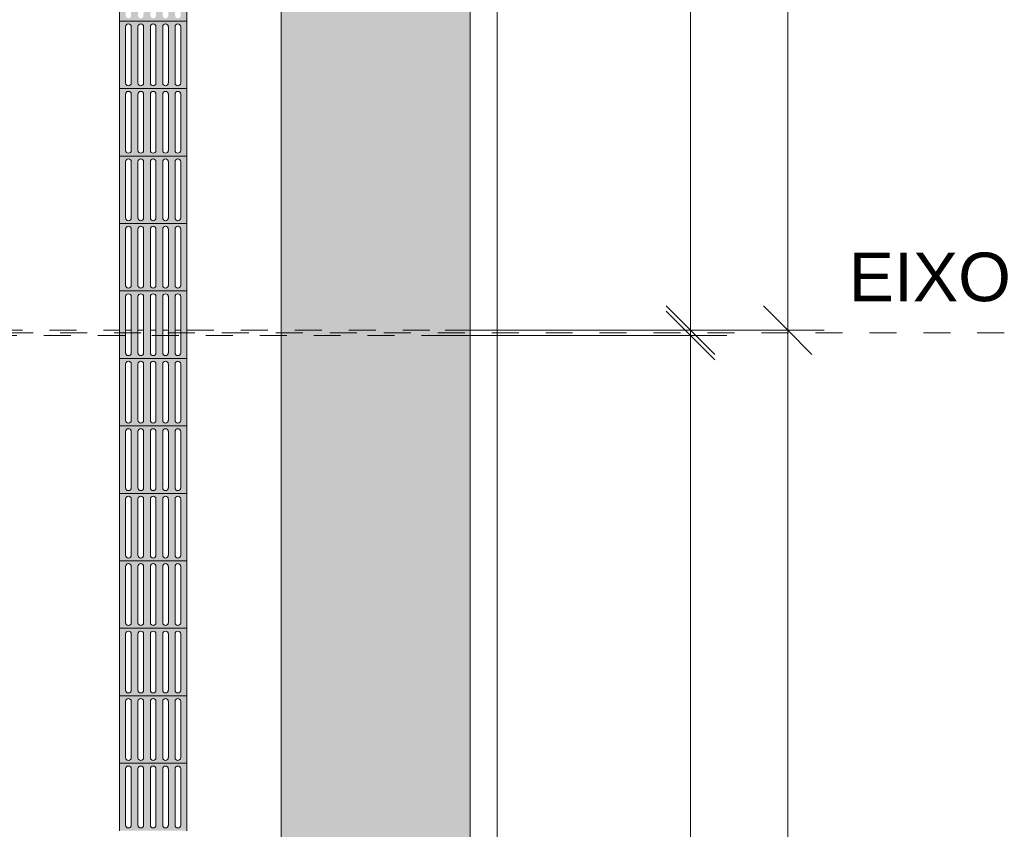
# Model space of a CAD drawing. Header units: metres. Extents: x -15 to 9.9, y -29.4 to -7.5.
# Tile 34 of 59: x 6.2 to 9.9, y -20.1 to -17.1. Entities that reach past the tile are written whole.
import ezdxf

# ---------------------------------------------------------------- set-up
doc = ezdxf.new("R2010")
doc.units = ezdxf.units.M
doc.linetypes.add('_Traço - ponto', pattern=[0.016, 0.012, -0.002, 0, -0.002])
doc.linetypes.add('Traço ponto', pattern=[0.015875, 0.00635, -0.004763, 0, -0.004763])
for name, color, linetype, lineweight in [('A-ANNO-DIMS', 7, 'Continuous', 9), ('A-ANNO-DIMS-90', 7, 'Continuous', 9), ('A-DETL-GENF', 7, 'Continuous', 5), ('G-ANNO-TEXT', 7, 'Continuous', 9)]:
    doc.layers.add(name, color=color, linetype=linetype, lineweight=lineweight)
doc.layers.add('A-DETL', color=7, linetype='Continuous', lineweight=5, true_color=0x00a600)
doc.styles.add('Arial', font='arial.ttf', dxfattribs={"height": 0.135})
doc.styles.add('Arial_3', font='arial.ttf', dxfattribs={"height": 0.18})
doc.dimstyles.new('Com_linha__ref__contínua__-_Cor_Vermelha_Arial_1_5mm', dxfattribs={"dimscale": 0.3048, "dimtxt": 0.137735, "dimasz": 0.590551, "dimexe": 0.442913, "dimexo": 0.442913, "dimgap": 0.044291, "dimtad": 1, "dimrnd": 0.01, "dimzin": 0, "dimdsep": 46, "dimtxsty": 'Arial', "dimblk1": 'OBLIQUE', "dimblk2": 'OBLIQUE', "dimsah": 1, "dimcen": 0.09, "dimdle": 0.442913, "dimazin": 0, "dimtfac": 1, "dimtdec": 4, "dimtix": 1, "dimtmove": 0, "dimatfit": 3, "dimfxl": 1, "dimtvp": 1, "dimtolj": 1, "dimtzin": 0, "dimarcsym": 2})

# ---------------------------------------------------------------- blocks, each defined once
blk = doc.blocks.new('DIMBLOCK36-PLANTA DE COBERTURA')
at = {"layer": 'A-ANNO-DIMS-90', "color": 242, "true_color": 0xbd2b2e, "transparency": 16777216}
for p, q in [((8.7234, -11.535), (8.6334, -11.445)), ((8.7234, -11.535), (8.1414, -11.535)), ((8.7234, -11.535), (8.7234, -18.37)), ((8.7234, -11.535), (8.8134, -11.625)), ((8.7234, -11.535), (8.8584, -11.535)), ((8.7234, -18.235), (8.6334, -18.145)), ((8.7234, -18.235), (7.8136, -18.235)), ((8.7234, -18.235), (8.8134, -18.325)), ((8.7234, -18.235), (8.8584, -18.235))]:
    blk.add_line(p, q, dxfattribs=at)
at = {"layer": 'A-ANNO-DIMS-90', "color": 0, "transparency": 16777216, "insert": (8.5347, -15.0673), "char_height": 0.135, "width": 0.437362, "attachment_point": 1, "rotation": 90, "line_spacing_factor": 0.941778, "style": 'Arial'}
blk.add_mtext('6,70', dxfattribs=at)
blk = doc.blocks.new('_Oblique')
at = {"color": 0, "linetype": 'ByBlock', "lineweight": -2}
blk.add_line((-0.5, -0.5), (0.5, 0.5), dxfattribs=at)
blk = doc.blocks.new('DIMBLOCK37-PLANTA DE COBERTURA')
at = {"layer": 'A-ANNO-DIMS-90', "color": 242, "true_color": 0xbd2b2e, "transparency": 16777216}
for p, q in [((9.0834, -8.1), (9.0834, -18.37)), ((9.0834, -8.235), (8.9934, -8.145)), ((9.0834, -8.235), (8.1414, -8.235)), ((9.0834, -8.235), (9.1734, -8.325)), ((9.0834, -8.235), (9.2184, -8.235)), ((9.0834, -18.235), (8.9934, -18.145)), ((9.0834, -18.235), (8.1414, -18.235)), ((9.0834, -18.235), (9.1734, -18.325)), ((9.0834, -18.235), (9.2184, -18.235))]:
    blk.add_line(p, q, dxfattribs=at)
at = {"layer": 'A-ANNO-DIMS-90', "color": 0, "transparency": 16777216, "insert": (8.8947, -13.4692), "char_height": 0.135, "width": 0.561959, "attachment_point": 1, "rotation": 90, "line_spacing_factor": 0.941778, "style": 'Arial'}
blk.add_mtext('10,00', dxfattribs=at)
blk = doc.blocks.new('DIMBLOCK67-PLANTA DE COBERTURA')
at = {"layer": 'A-ANNO-DIMS-90', "color": 242, "true_color": 0xbd2b2e, "transparency": 16777216}
for p, q in [((8.7234, -24.955), (8.7234, -18.12)), ((8.7234, -18.255), (8.6334, -18.165)), ((8.7234, -18.255), (7.7968, -18.255)), ((8.7234, -18.255), (8.8134, -18.345)), ((8.7234, -18.255), (8.8584, -18.255)), ((8.7234, -24.955), (8.6334, -24.865)), ((8.7234, -24.955), (8.1414, -24.955)), ((8.7234, -24.955), (8.8134, -25.045)), ((8.7234, -24.955), (8.8584, -24.955))]:
    blk.add_line(p, q, dxfattribs=at)
at = {"layer": 'A-ANNO-DIMS-90', "color": 0, "transparency": 16777216, "insert": (8.5347, -21.7873), "char_height": 0.135, "width": 0.437362, "attachment_point": 1, "rotation": 90, "line_spacing_factor": 0.941778, "style": 'Arial'}
blk.add_mtext('6,70', dxfattribs=at)
blk = doc.blocks.new('DIMBLOCK68-PLANTA DE COBERTURA')
at = {"layer": 'A-ANNO-DIMS-90', "color": 242, "true_color": 0xbd2b2e, "transparency": 16777216}
for p, q in [((9.0834, -28.39), (9.0834, -18.1)), ((9.0834, -18.235), (8.9934, -18.145)), ((9.0834, -18.235), (8.1414, -18.235)), ((9.0834, -18.235), (9.1734, -18.325)), ((9.0834, -18.235), (9.2184, -18.235)), ((9.0834, -28.255), (8.9934, -28.165)), ((9.0834, -28.255), (8.1414, -28.255)), ((9.0834, -28.255), (9.1734, -28.345)), ((9.0834, -28.255), (9.2184, -28.255))]:
    blk.add_line(p, q, dxfattribs=at)
at = {"layer": 'A-ANNO-DIMS-90', "color": 0, "transparency": 16777216, "insert": (8.8947, -23.4792), "char_height": 0.135, "width": 0.561959, "attachment_point": 1, "rotation": 90, "line_spacing_factor": 0.941778, "style": 'Arial'}
blk.add_mtext('10,02', dxfattribs=at)

msp = doc.modelspace()

# ---------------------------------------------------------------- hatches: boundary and pattern name
at = {"layer": 'A-DETL-GENF', "true_color": 0xd2e2c2}
h = msp.add_hatch(color=254, dxfattribs=at)
h.paths.add_polyline_path([(7.9064, -18.245), (7.9064, -11.635), (7.2064, -11.635), (7.2064, -18.245)])
h.paths.add_polyline_path([(7.9064, -8.435), (7.9064, -8.235), (7.2064, -8.235), (7.2064, -8.435)])
at = {"layer": 'A-DETL-GENF', "true_color": 0xffffff}
h = msp.add_hatch(color=7, dxfattribs=at)
h.paths.add_polyline_path([(6.8564, -17.09), (6.8564, -16.84), (6.6064, -16.84), (6.6064, -17.09), (6.8335, -17.09)])
h.paths.add_polyline_path([(6.7772, -17.0796), (6.772, -17.0782), (6.7682, -17.0744), (6.7668, -17.0692), (6.7672, -16.8582), (6.7699, -16.8535), (6.7745, -16.8508), (6.7799, -16.8508), (6.7846, -16.8535), (6.7873, -16.8582), (6.7877, -16.8609), (6.7871, -17.0723), (6.7846, -17.0766), (6.7799, -17.0793)])
h.paths.add_polyline_path([(6.6397, -17.0796), (6.6345, -17.0782), (6.6307, -17.0744), (6.6293, -17.0692), (6.6297, -16.8582), (6.6324, -16.8535), (6.637, -16.8508), (6.6424, -16.8508), (6.6471, -16.8535), (6.6498, -16.8582), (6.6502, -16.8609), (6.6498, -17.0719), (6.6471, -17.0766), (6.6424, -17.0793)])
h.paths.add_polyline_path([(6.8231, -17.0796), (6.8179, -17.0782), (6.8141, -17.0744), (6.8127, -17.0689), (6.813, -16.8582), (6.8157, -16.8535), (6.8204, -16.8508), (6.8258, -16.8508), (6.8304, -16.8535), (6.8331, -16.8582), (6.8335, -16.8609), (6.8331, -17.0719), (6.8304, -17.0766), (6.8258, -17.0793)])
h.paths.add_polyline_path([(6.6856, -17.0796), (6.6804, -17.0782), (6.6766, -17.0744), (6.6752, -17.0692), (6.6755, -16.8582), (6.6782, -16.8535), (6.6829, -16.8508), (6.6883, -16.8508), (6.6929, -16.8535), (6.6956, -16.8582), (6.696, -16.8609), (6.6956, -17.0719), (6.6929, -17.0766), (6.6883, -17.0793)])
h.paths.add_polyline_path([(6.7314, -17.0796), (6.7262, -17.0782), (6.7224, -17.0744), (6.721, -17.0692), (6.7214, -16.8582), (6.724, -16.8535), (6.7287, -16.8508), (6.7341, -16.8508), (6.7388, -16.8535), (6.7415, -16.8582), (6.7418, -16.8609), (6.7415, -17.0719), (6.7388, -17.0766), (6.7341, -17.0793)])
h = msp.add_hatch(color=7, dxfattribs=at)
h.paths.add_polyline_path([(6.8231, -17.34), (6.8564, -17.34), (6.8564, -17.09), (6.6064, -17.09), (6.6064, -17.34), (6.8204, -17.34)])
h.paths.add_polyline_path([(6.7772, -17.3296), (6.772, -17.3282), (6.7682, -17.3244), (6.7668, -17.3192), (6.7672, -17.1082), (6.7699, -17.1035), (6.7745, -17.1008), (6.7799, -17.1008), (6.7846, -17.1035), (6.7873, -17.1082), (6.7877, -17.1109), (6.7871, -17.3223), (6.7846, -17.3266), (6.7799, -17.3293)])
h.paths.add_polyline_path([(6.7314, -17.3296), (6.7262, -17.3282), (6.7224, -17.3244), (6.721, -17.3192), (6.7214, -17.1082), (6.724, -17.1035), (6.7287, -17.1008), (6.7341, -17.1008), (6.7388, -17.1035), (6.7415, -17.1082), (6.7418, -17.1109), (6.7415, -17.3219), (6.7388, -17.3266), (6.7341, -17.3293)])
h.paths.add_polyline_path([(6.6397, -17.3296), (6.6345, -17.3282), (6.6307, -17.3244), (6.6293, -17.3192), (6.6297, -17.1082), (6.6324, -17.1035), (6.637, -17.1008), (6.6424, -17.1008), (6.6471, -17.1035), (6.6498, -17.1082), (6.6502, -17.1109), (6.6498, -17.3219), (6.6471, -17.3266), (6.6424, -17.3293)])
h.paths.add_polyline_path([(6.8231, -17.3296), (6.8179, -17.3282), (6.8141, -17.3244), (6.8127, -17.3189), (6.813, -17.1082), (6.8157, -17.1035), (6.8204, -17.1008), (6.8258, -17.1008), (6.8304, -17.1035), (6.8331, -17.1082), (6.8335, -17.1109), (6.8331, -17.3219), (6.8304, -17.3266), (6.8258, -17.3293)])
h.paths.add_polyline_path([(6.6856, -17.3296), (6.6804, -17.3282), (6.6766, -17.3244), (6.6752, -17.3192), (6.6755, -17.1082), (6.6782, -17.1035), (6.6829, -17.1008), (6.6883, -17.1008), (6.6929, -17.1035), (6.6956, -17.1082), (6.696, -17.1109), (6.6956, -17.3219), (6.6929, -17.3266), (6.6883, -17.3293)])
h = msp.add_hatch(color=7, dxfattribs=at)
h.paths.add_polyline_path([(6.8204, -17.59), (6.8564, -17.59), (6.8564, -17.34), (6.6064, -17.34), (6.6064, -17.59), (6.7799, -17.59)])
h.paths.add_polyline_path([(6.7772, -17.5796), (6.772, -17.5782), (6.7682, -17.5744), (6.7668, -17.5691), (6.7672, -17.3582), (6.7699, -17.3535), (6.7745, -17.3508), (6.7799, -17.3508), (6.7846, -17.3535), (6.7873, -17.3582), (6.7877, -17.3609), (6.7871, -17.5723), (6.7846, -17.5766), (6.7799, -17.5793)])
h.paths.add_polyline_path([(6.6397, -17.5796), (6.6345, -17.5782), (6.6307, -17.5744), (6.6293, -17.5692), (6.6297, -17.3582), (6.6324, -17.3535), (6.637, -17.3508), (6.6424, -17.3508), (6.6471, -17.3535), (6.6498, -17.3582), (6.6502, -17.3609), (6.6498, -17.5719), (6.6471, -17.5766), (6.6424, -17.5793)])
h.paths.add_polyline_path([(6.6856, -17.5796), (6.6804, -17.5782), (6.6766, -17.5744), (6.6752, -17.5691), (6.6755, -17.3582), (6.6782, -17.3535), (6.6829, -17.3508), (6.6883, -17.3508), (6.6929, -17.3535), (6.6956, -17.3582), (6.696, -17.3609), (6.6956, -17.5719), (6.6929, -17.5766), (6.6883, -17.5793)])
h.paths.add_polyline_path([(6.8231, -17.5796), (6.8179, -17.5782), (6.8141, -17.5744), (6.8127, -17.5691), (6.813, -17.3582), (6.8157, -17.3535), (6.8204, -17.3508), (6.8258, -17.3508), (6.8304, -17.3535), (6.8331, -17.3582), (6.8335, -17.3609), (6.8331, -17.5719), (6.8304, -17.5766), (6.8258, -17.5793)])
h.paths.add_polyline_path([(6.7314, -17.5796), (6.7262, -17.5782), (6.7224, -17.5744), (6.721, -17.5691), (6.7214, -17.3582), (6.724, -17.3535), (6.7287, -17.3508), (6.7341, -17.3508), (6.7388, -17.3535), (6.7415, -17.3582), (6.7418, -17.3609), (6.7415, -17.5719), (6.7388, -17.5766), (6.7341, -17.5793)])
h = msp.add_hatch(color=7, dxfattribs=at)
h.paths.add_polyline_path([(6.6307, -17.84), (6.8564, -17.84), (6.8564, -17.59), (6.6064, -17.59), (6.6064, -17.84), (6.6297, -17.84)])
h.paths.add_polyline_path([(6.7772, -17.8296), (6.772, -17.8282), (6.7682, -17.8244), (6.7668, -17.8192), (6.7672, -17.6082), (6.7699, -17.6035), (6.7745, -17.6008), (6.7799, -17.6008), (6.7846, -17.6035), (6.7873, -17.6082), (6.7877, -17.6109), (6.7873, -17.8219), (6.7841, -17.827), (6.7799, -17.8293)])
h.paths.add_polyline_path([(6.8231, -17.8296), (6.8179, -17.8282), (6.8141, -17.8244), (6.8127, -17.8192), (6.813, -17.6082), (6.8157, -17.6035), (6.8204, -17.6008), (6.8258, -17.6008), (6.8304, -17.6035), (6.8331, -17.6082), (6.8335, -17.6109), (6.8331, -17.8219), (6.8299, -17.827), (6.8258, -17.8293)])
h.paths.add_polyline_path([(6.6856, -17.8296), (6.6804, -17.8282), (6.6766, -17.8244), (6.6752, -17.8192), (6.6755, -17.6082), (6.6782, -17.6035), (6.6829, -17.6008), (6.6883, -17.6008), (6.6929, -17.6035), (6.6956, -17.6082), (6.696, -17.6109), (6.6956, -17.8219), (6.6924, -17.827), (6.6883, -17.8293)])
h.paths.add_polyline_path([(6.7314, -17.8296), (6.7262, -17.8282), (6.7224, -17.8244), (6.721, -17.8192), (6.7214, -17.6082), (6.724, -17.6035), (6.7287, -17.6008), (6.7341, -17.6008), (6.7388, -17.6035), (6.7415, -17.6082), (6.7418, -17.6109), (6.7415, -17.8219), (6.7383, -17.827), (6.7341, -17.8293)])
h.paths.add_polyline_path([(6.6397, -17.8296), (6.6345, -17.8282), (6.6307, -17.8244), (6.6293, -17.8192), (6.6297, -17.6082), (6.6324, -17.6035), (6.637, -17.6008), (6.6424, -17.6008), (6.6471, -17.6035), (6.6498, -17.6082), (6.6502, -17.6109), (6.6498, -17.8219), (6.6466, -17.827), (6.6424, -17.8293)])
h = msp.add_hatch(color=7, dxfattribs=at)
h.paths.add_polyline_path([(6.7772, -18.09), (6.8564, -18.09), (6.8564, -17.84), (6.6064, -17.84), (6.6064, -18.09), (6.7314, -18.09)])
h.paths.add_polyline_path([(6.7772, -18.0796), (6.772, -18.0782), (6.7682, -18.0744), (6.7668, -18.0692), (6.7672, -17.8582), (6.7699, -17.8535), (6.7745, -17.8508), (6.7799, -17.8508), (6.7846, -17.8535), (6.7873, -17.8582), (6.7877, -17.8609), (6.7871, -18.0723), (6.7846, -18.0766), (6.7799, -18.0793)])
h.paths.add_polyline_path([(6.6397, -18.0796), (6.6345, -18.0782), (6.6307, -18.0744), (6.6293, -18.0692), (6.6297, -17.8582), (6.6324, -17.8535), (6.637, -17.8508), (6.6424, -17.8508), (6.6471, -17.8535), (6.6498, -17.8582), (6.6502, -17.8609), (6.6498, -18.0719), (6.6471, -18.0766), (6.6424, -18.0793)])
h.paths.add_polyline_path([(6.8231, -18.0796), (6.8179, -18.0782), (6.8141, -18.0744), (6.8127, -18.0689), (6.813, -17.8582), (6.8157, -17.8535), (6.8204, -17.8508), (6.8258, -17.8508), (6.8304, -17.8535), (6.8331, -17.8582), (6.8335, -17.8609), (6.8331, -18.0719), (6.8304, -18.0766), (6.8258, -18.0793)])
h.paths.add_polyline_path([(6.7314, -18.0796), (6.7262, -18.0782), (6.7224, -18.0744), (6.721, -18.0692), (6.7214, -17.8582), (6.724, -17.8535), (6.7287, -17.8508), (6.7341, -17.8508), (6.7388, -17.8535), (6.7415, -17.8582), (6.7418, -17.8609), (6.7415, -18.0719), (6.7388, -18.0766), (6.7341, -18.0793)])
h.paths.add_polyline_path([(6.6856, -18.0796), (6.6804, -18.0782), (6.6766, -18.0744), (6.6752, -18.0692), (6.6755, -17.8582), (6.6782, -17.8535), (6.6829, -17.8508), (6.6883, -17.8508), (6.6929, -17.8535), (6.6956, -17.8582), (6.696, -17.8609), (6.6956, -18.0719), (6.6929, -18.0766), (6.6883, -18.0793)])
h = msp.add_hatch(color=7, dxfattribs=at)
h.paths.add_polyline_path([(6.6307, -18.34), (6.8564, -18.34), (6.8564, -18.09), (6.6064, -18.09), (6.6064, -18.34), (6.6297, -18.34)])
h.paths.add_polyline_path([(6.6397, -18.3296), (6.6345, -18.3282), (6.6307, -18.3244), (6.6293, -18.3192), (6.6297, -18.1082), (6.6324, -18.1035), (6.637, -18.1008), (6.6424, -18.1008), (6.6471, -18.1035), (6.6498, -18.1082), (6.6502, -18.1109), (6.6498, -18.3219), (6.6471, -18.3266), (6.6424, -18.3293)])
h.paths.add_polyline_path([(6.8231, -18.3296), (6.8179, -18.3282), (6.8141, -18.3244), (6.8127, -18.3189), (6.813, -18.1082), (6.8157, -18.1035), (6.8204, -18.1008), (6.8258, -18.1008), (6.8304, -18.1035), (6.8331, -18.1082), (6.8335, -18.1109), (6.8331, -18.3219), (6.8304, -18.3266), (6.8258, -18.3293)])
h.paths.add_polyline_path([(6.6856, -18.3296), (6.6804, -18.3282), (6.6766, -18.3244), (6.6752, -18.3192), (6.6755, -18.1082), (6.6782, -18.1035), (6.6829, -18.1008), (6.6883, -18.1008), (6.6929, -18.1035), (6.6956, -18.1082), (6.696, -18.1109), (6.6956, -18.3219), (6.6929, -18.3266), (6.6883, -18.3293)])
h.paths.add_polyline_path([(6.7772, -18.3296), (6.772, -18.3282), (6.7682, -18.3244), (6.7668, -18.3192), (6.7672, -18.1082), (6.7699, -18.1035), (6.7745, -18.1008), (6.7799, -18.1008), (6.7846, -18.1035), (6.7873, -18.1082), (6.7877, -18.1109), (6.7871, -18.3223), (6.7846, -18.3266), (6.7799, -18.3293)])
h.paths.add_polyline_path([(6.7314, -18.3296), (6.7262, -18.3282), (6.7224, -18.3244), (6.721, -18.3192), (6.7214, -18.1082), (6.724, -18.1035), (6.7287, -18.1008), (6.7341, -18.1008), (6.7388, -18.1035), (6.7415, -18.1082), (6.7418, -18.1109), (6.7415, -18.3219), (6.7388, -18.3266), (6.7341, -18.3293)])
at = {"layer": 'A-DETL-GENF', "true_color": 0xd2e2c2}
h = msp.add_hatch(color=254, dxfattribs=at)
h.paths.add_polyline_path([(7.9064, -28.255), (7.9064, -28.055), (7.2064, -28.055), (7.2064, -28.255)])
h.paths.add_polyline_path([(7.9064, -24.855), (7.9064, -18.245), (7.2064, -18.245), (7.2064, -24.855)])
at = {"layer": 'A-DETL-GENF', "true_color": 0xffffff}
h = msp.add_hatch(color=7, dxfattribs=at)
h.paths.add_polyline_path([(6.8331, -18.59), (6.8564, -18.59), (6.8564, -18.34), (6.6064, -18.34), (6.6064, -18.59), (6.8321, -18.59)])
h.paths.add_polyline_path([(6.8231, -18.5796), (6.8179, -18.5782), (6.8141, -18.5744), (6.8127, -18.5692), (6.813, -18.3582), (6.8157, -18.3535), (6.8204, -18.3508), (6.8258, -18.3508), (6.8304, -18.3535), (6.8331, -18.3582), (6.8335, -18.3609), (6.8331, -18.5719), (6.8304, -18.5766), (6.8258, -18.5793)])
h.paths.add_polyline_path([(6.7314, -18.5796), (6.7262, -18.5782), (6.7224, -18.5744), (6.721, -18.5692), (6.7214, -18.3582), (6.724, -18.3535), (6.7287, -18.3508), (6.7341, -18.3508), (6.7388, -18.3535), (6.7415, -18.3582), (6.7418, -18.3609), (6.7415, -18.5719), (6.7388, -18.5766), (6.7341, -18.5793)])
h.paths.add_polyline_path([(6.6856, -18.5796), (6.6804, -18.5782), (6.6766, -18.5744), (6.6752, -18.5692), (6.6755, -18.3582), (6.6782, -18.3535), (6.6829, -18.3508), (6.6883, -18.3508), (6.6929, -18.3535), (6.6956, -18.3582), (6.696, -18.3609), (6.6956, -18.5719), (6.6929, -18.5766), (6.6883, -18.5793)])
h.paths.add_polyline_path([(6.6397, -18.5796), (6.6345, -18.5782), (6.6307, -18.5744), (6.6293, -18.5692), (6.6297, -18.3582), (6.6324, -18.3535), (6.637, -18.3508), (6.6424, -18.3508), (6.6471, -18.3535), (6.6498, -18.3582), (6.6502, -18.3609), (6.6498, -18.5719), (6.6471, -18.5766), (6.6424, -18.5793)])
h.paths.add_polyline_path([(6.7772, -18.5796), (6.772, -18.5782), (6.7682, -18.5744), (6.7668, -18.5692), (6.7672, -18.3582), (6.7699, -18.3535), (6.7745, -18.3508), (6.7801, -18.3509), (6.7846, -18.3535), (6.7873, -18.3582), (6.7877, -18.3609), (6.7873, -18.5719), (6.7846, -18.5766), (6.7799, -18.5793)])
h = msp.add_hatch(color=7, dxfattribs=at)
h.paths.add_polyline_path([(6.7745, -18.84), (6.8564, -18.84), (6.8564, -18.59), (6.6064, -18.59), (6.6064, -18.84), (6.7314, -18.84)])
h.paths.add_polyline_path([(6.7772, -18.8296), (6.772, -18.8282), (6.7682, -18.8244), (6.7668, -18.8192), (6.7672, -18.6082), (6.7699, -18.6035), (6.7745, -18.6008), (6.7801, -18.6009), (6.7846, -18.6035), (6.7873, -18.6082), (6.7877, -18.6109), (6.7873, -18.8219), (6.7846, -18.8266), (6.7799, -18.8293)])
h.paths.add_polyline_path([(6.6397, -18.8296), (6.6345, -18.8282), (6.6307, -18.8244), (6.6293, -18.8192), (6.6297, -18.6082), (6.6324, -18.6035), (6.637, -18.6008), (6.6424, -18.6008), (6.6471, -18.6035), (6.6498, -18.6082), (6.6502, -18.6109), (6.6498, -18.8219), (6.6471, -18.8266), (6.6424, -18.8293)])
h.paths.add_polyline_path([(6.7314, -18.8296), (6.7262, -18.8282), (6.7224, -18.8244), (6.721, -18.8192), (6.7214, -18.6082), (6.724, -18.6035), (6.7287, -18.6008), (6.7341, -18.6008), (6.7388, -18.6035), (6.7415, -18.6082), (6.7418, -18.6109), (6.7415, -18.8219), (6.7388, -18.8266), (6.7341, -18.8293)])
h.paths.add_polyline_path([(6.6856, -18.8296), (6.6804, -18.8282), (6.6766, -18.8244), (6.6752, -18.8192), (6.6755, -18.6082), (6.6782, -18.6035), (6.6829, -18.6008), (6.6883, -18.6008), (6.6929, -18.6035), (6.6956, -18.6082), (6.696, -18.6109), (6.6956, -18.8219), (6.6929, -18.8266), (6.6883, -18.8293)])
h.paths.add_polyline_path([(6.8231, -18.8296), (6.8179, -18.8282), (6.8141, -18.8244), (6.8127, -18.8192), (6.813, -18.6082), (6.8157, -18.6035), (6.8204, -18.6008), (6.8258, -18.6008), (6.8304, -18.6035), (6.8331, -18.6082), (6.8335, -18.6109), (6.8331, -18.8219), (6.8304, -18.8266), (6.8258, -18.8293)])
h = msp.add_hatch(color=7, dxfattribs=at)
h.paths.add_polyline_path([(6.8564, -19.09), (6.8564, -18.84), (6.6064, -18.84), (6.6064, -19.09), (6.8335, -19.09)])
h.paths.add_polyline_path([(6.6397, -19.0796), (6.6345, -19.0782), (6.6307, -19.0744), (6.6293, -19.0692), (6.6297, -18.8582), (6.6324, -18.8535), (6.637, -18.8508), (6.6424, -18.8508), (6.6471, -18.8535), (6.6498, -18.8585), (6.6502, -18.8609), (6.6498, -19.0719), (6.6471, -19.0766), (6.6424, -19.0793)])
h.paths.add_polyline_path([(6.7314, -19.0796), (6.7262, -19.0782), (6.7224, -19.0744), (6.721, -19.0692), (6.7214, -18.8582), (6.724, -18.8535), (6.7287, -18.8508), (6.7341, -18.8508), (6.7388, -18.8535), (6.7415, -18.8585), (6.7418, -18.8609), (6.7415, -19.0719), (6.7388, -19.0766), (6.7341, -19.0793)])
h.paths.add_polyline_path([(6.8231, -19.0796), (6.8179, -19.0782), (6.8141, -19.0744), (6.8127, -19.0692), (6.813, -18.8582), (6.8157, -18.8535), (6.8204, -18.8508), (6.8258, -18.8508), (6.8304, -18.8535), (6.8332, -18.8585), (6.8335, -18.8609), (6.8331, -19.0719), (6.8304, -19.0766), (6.8258, -19.0793)])
h.paths.add_polyline_path([(6.6856, -19.0796), (6.6804, -19.0782), (6.6766, -19.0744), (6.6752, -19.0692), (6.6755, -18.8582), (6.6782, -18.8535), (6.6829, -18.8508), (6.6883, -18.8508), (6.6929, -18.8535), (6.6957, -18.8585), (6.696, -18.8609), (6.6956, -19.0719), (6.6929, -19.0766), (6.6883, -19.0793)])
h.paths.add_polyline_path([(6.7772, -19.0796), (6.772, -19.0782), (6.7682, -19.0744), (6.7668, -19.0692), (6.7672, -18.8582), (6.7699, -18.8535), (6.7745, -18.8508), (6.7801, -18.8509), (6.7846, -18.8535), (6.7873, -18.8585), (6.7877, -18.8609), (6.7873, -19.0719), (6.7846, -19.0766), (6.7799, -19.0793)])
h = msp.add_hatch(color=7, dxfattribs=at)
h.paths.add_polyline_path([(6.6307, -19.34), (6.8564, -19.34), (6.8564, -19.09), (6.6064, -19.09), (6.6064, -19.34), (6.6297, -19.34)])
h.paths.add_polyline_path([(6.7314, -19.3296), (6.7262, -19.3282), (6.7224, -19.3244), (6.721, -19.3192), (6.7214, -19.1082), (6.724, -19.1035), (6.7287, -19.1008), (6.7341, -19.1008), (6.7388, -19.1035), (6.7415, -19.1082), (6.7418, -19.1163), (6.7415, -19.3219), (6.7388, -19.3266), (6.7341, -19.3293)])
h.paths.add_polyline_path([(6.6856, -19.3296), (6.6804, -19.3282), (6.6766, -19.3244), (6.6752, -19.3192), (6.6755, -19.1082), (6.6782, -19.1035), (6.6829, -19.1008), (6.6883, -19.1008), (6.6929, -19.1035), (6.6956, -19.1082), (6.696, -19.1163), (6.6956, -19.3219), (6.6929, -19.3266), (6.6883, -19.3293)])
h.paths.add_polyline_path([(6.8231, -19.3296), (6.8179, -19.3282), (6.8141, -19.3244), (6.8127, -19.3192), (6.813, -19.1082), (6.8157, -19.1035), (6.8204, -19.1008), (6.8258, -19.1008), (6.8304, -19.1035), (6.8331, -19.1082), (6.8335, -19.1109), (6.8331, -19.3219), (6.8304, -19.3266), (6.8258, -19.3293)])
h.paths.add_polyline_path([(6.6397, -19.3296), (6.6345, -19.3282), (6.6307, -19.3244), (6.6293, -19.3192), (6.6297, -19.1082), (6.6324, -19.1035), (6.637, -19.1008), (6.6424, -19.1008), (6.6471, -19.1035), (6.6498, -19.1082), (6.6502, -19.1163), (6.6498, -19.3219), (6.6471, -19.3266), (6.6424, -19.3293)])
h.paths.add_polyline_path([(6.7772, -19.3296), (6.772, -19.3282), (6.7682, -19.3244), (6.7668, -19.3192), (6.7672, -19.1082), (6.7699, -19.1035), (6.7745, -19.1008), (6.7801, -19.1009), (6.7846, -19.1035), (6.7873, -19.1082), (6.7877, -19.1163), (6.7873, -19.3219), (6.7846, -19.3266), (6.7799, -19.3293)])
h = msp.add_hatch(color=7, dxfattribs=at)
h.paths.add_polyline_path([(6.6307, -19.59), (6.8564, -19.59), (6.8564, -19.34), (6.6064, -19.34), (6.6064, -19.59), (6.6297, -19.59)])
h.paths.add_polyline_path([(6.6397, -19.5796), (6.6345, -19.5782), (6.6307, -19.5744), (6.6293, -19.5692), (6.6297, -19.3582), (6.6324, -19.3535), (6.637, -19.3508), (6.6424, -19.3508), (6.6471, -19.3535), (6.6498, -19.3582), (6.6502, -19.3609), (6.6498, -19.5719), (6.6471, -19.5766), (6.6424, -19.5793)])
h.paths.add_polyline_path([(6.7772, -19.5796), (6.772, -19.5782), (6.7682, -19.5744), (6.7668, -19.5692), (6.7672, -19.3582), (6.7699, -19.3535), (6.7745, -19.3508), (6.7801, -19.3509), (6.7846, -19.3535), (6.7873, -19.3582), (6.7877, -19.3609), (6.7873, -19.5719), (6.7846, -19.5766), (6.7799, -19.5793)])
h.paths.add_polyline_path([(6.6856, -19.5796), (6.6804, -19.5782), (6.6766, -19.5744), (6.6752, -19.5692), (6.6755, -19.3582), (6.6782, -19.3535), (6.6829, -19.3508), (6.6883, -19.3508), (6.6929, -19.3535), (6.6956, -19.3582), (6.696, -19.3609), (6.6956, -19.5719), (6.6929, -19.5766), (6.6883, -19.5793)])
h.paths.add_polyline_path([(6.8231, -19.5796), (6.8179, -19.5782), (6.8141, -19.5744), (6.8127, -19.5692), (6.813, -19.3582), (6.8157, -19.3535), (6.8204, -19.3508), (6.8258, -19.3508), (6.8304, -19.3535), (6.8331, -19.3582), (6.8335, -19.3609), (6.8331, -19.5719), (6.8304, -19.5766), (6.8258, -19.5793)])
h.paths.add_polyline_path([(6.7314, -19.5796), (6.7262, -19.5782), (6.7224, -19.5744), (6.721, -19.5692), (6.7214, -19.3582), (6.724, -19.3535), (6.7287, -19.3508), (6.7341, -19.3508), (6.7388, -19.3535), (6.7415, -19.3582), (6.7418, -19.3609), (6.7415, -19.5719), (6.7388, -19.5766), (6.7341, -19.5793)])
h = msp.add_hatch(color=7, dxfattribs=at)
h.paths.add_polyline_path([(6.6498, -19.84), (6.8564, -19.84), (6.8564, -19.59), (6.6064, -19.59), (6.6064, -19.84), (6.6488, -19.84)])
h.paths.add_polyline_path([(6.6397, -19.8296), (6.6345, -19.8282), (6.6307, -19.8244), (6.6293, -19.8192), (6.6297, -19.6082), (6.6324, -19.6035), (6.637, -19.6008), (6.6424, -19.6008), (6.6471, -19.6035), (6.6498, -19.6082), (6.6502, -19.6109), (6.6498, -19.8219), (6.6471, -19.8266), (6.6424, -19.8293)])
h.paths.add_polyline_path([(6.7772, -19.8296), (6.772, -19.8282), (6.7682, -19.8244), (6.7668, -19.8192), (6.7672, -19.6082), (6.7699, -19.6035), (6.7745, -19.6008), (6.7801, -19.6009), (6.7846, -19.6035), (6.7873, -19.6082), (6.7877, -19.6109), (6.7873, -19.8219), (6.7846, -19.8266), (6.7799, -19.8293)])
h.paths.add_polyline_path([(6.8231, -19.8296), (6.8179, -19.8282), (6.8141, -19.8244), (6.8127, -19.8192), (6.813, -19.6082), (6.8157, -19.6035), (6.8204, -19.6008), (6.8258, -19.6008), (6.8304, -19.6035), (6.8331, -19.6082), (6.8335, -19.6109), (6.8331, -19.8219), (6.8304, -19.8266), (6.8258, -19.8293)])
h.paths.add_polyline_path([(6.7314, -19.8296), (6.7262, -19.8282), (6.7224, -19.8244), (6.721, -19.8192), (6.7214, -19.6082), (6.724, -19.6035), (6.7287, -19.6008), (6.7341, -19.6008), (6.7388, -19.6035), (6.7415, -19.6082), (6.7418, -19.6109), (6.7415, -19.8219), (6.7388, -19.8266), (6.7341, -19.8293)])
h.paths.add_polyline_path([(6.6856, -19.8296), (6.6804, -19.8282), (6.6766, -19.8244), (6.6752, -19.8192), (6.6755, -19.6082), (6.6782, -19.6035), (6.6829, -19.6008), (6.6883, -19.6008), (6.6929, -19.6035), (6.6956, -19.6082), (6.696, -19.6109), (6.6956, -19.8219), (6.6929, -19.8266), (6.6883, -19.8293)])
h = msp.add_hatch(color=7, dxfattribs=at)
h.paths.add_polyline_path([(6.6307, -20.09), (6.8564, -20.09), (6.8564, -19.84), (6.6064, -19.84), (6.6064, -20.09), (6.6297, -20.09)])
h.paths.add_polyline_path([(6.6856, -20.0796), (6.6804, -20.0782), (6.6766, -20.0744), (6.6752, -20.0692), (6.6755, -19.8582), (6.6782, -19.8535), (6.6829, -19.8508), (6.6883, -19.8508), (6.6929, -19.8535), (6.6956, -19.8582), (6.696, -19.8609), (6.6956, -20.0719), (6.6929, -20.0766), (6.6883, -20.0793)])
h.paths.add_polyline_path([(6.8231, -20.0796), (6.8179, -20.0782), (6.8141, -20.0744), (6.8127, -20.0692), (6.813, -19.8582), (6.8157, -19.8535), (6.8204, -19.8508), (6.8258, -19.8508), (6.8304, -19.8535), (6.8331, -19.8582), (6.8335, -19.8609), (6.8331, -20.0719), (6.8304, -20.0766), (6.8258, -20.0793)])
h.paths.add_polyline_path([(6.7314, -20.0796), (6.7262, -20.0782), (6.7224, -20.0744), (6.721, -20.0692), (6.7214, -19.8582), (6.724, -19.8535), (6.7287, -19.8508), (6.7341, -19.8508), (6.7388, -19.8535), (6.7415, -19.8582), (6.7418, -19.8609), (6.7415, -20.0719), (6.7388, -20.0766), (6.7341, -20.0793)])
h.paths.add_polyline_path([(6.6397, -20.0796), (6.6345, -20.0782), (6.6307, -20.0744), (6.6293, -20.0692), (6.6297, -19.8582), (6.6324, -19.8535), (6.637, -19.8508), (6.6424, -19.8508), (6.6471, -19.8535), (6.6498, -19.8582), (6.6502, -19.8609), (6.6498, -20.0719), (6.6471, -20.0766), (6.6424, -20.0793)])
h.paths.add_polyline_path([(6.7772, -20.0796), (6.772, -20.0782), (6.7682, -20.0744), (6.7668, -20.0692), (6.7672, -19.8582), (6.7699, -19.8535), (6.7745, -19.8508), (6.7801, -19.8509), (6.7846, -19.8535), (6.7873, -19.8582), (6.7877, -19.8609), (6.7873, -20.0719), (6.7846, -20.0766), (6.7799, -20.0793)])

# ---------------------------------------------------------------- linework, layer by layer
at = {"layer": 'A-DETL', "color": 9, "true_color": 0xc0c0c0}
for p, q in [((7.2064, -18.235), (7.2064, -8.235)), ((8.0064, -18.235), (8.0064, -8.235)), ((7.2064, -11.635), (7.2064, -18.245)), ((7.9064, -18.245), (7.9064, -11.635)), ((7.9064, -18.235), (7.9064, -11.635)), ((7.2064, -18.245), (7.2064, -24.855)), ((7.9064, -24.855), (7.9064, -18.245)), ((8.0064, -18.235), (8.0064, -28.255))]:
    msp.add_line(p, q, dxfattribs=at)
at = {"layer": 'A-DETL', "color": 8, "true_color": 0x808080}
for p, q in [((6.6064, -16.84), (6.6064, -17.09)), ((6.8564, -17.09), (6.8564, -16.84)), ((6.8564, -17.09), (6.6064, -17.09)), ((6.6064, -17.09), (6.6064, -17.34)), ((6.6293, -17.3192), (6.6293, -17.1109)), ((6.6502, -17.1109), (6.6502, -17.3192)), ((6.6752, -17.3192), (6.6752, -17.1109)), ((6.696, -17.1109), (6.696, -17.3192)), ((6.721, -17.3192), (6.721, -17.1109)), ((6.7418, -17.1109), (6.7418, -17.3192)), ((6.7668, -17.3192), (6.7668, -17.1109)), ((6.7877, -17.1109), (6.7877, -17.3192)), ((6.8127, -17.3192), (6.8127, -17.1109)), ((6.8335, -17.1109), (6.8335, -17.3192)), ((6.8564, -17.34), (6.8564, -17.09)), ((6.8564, -17.34), (6.6064, -17.34)), ((6.6064, -17.34), (6.6064, -17.59)), ((6.6293, -17.5692), (6.6293, -17.3609)), ((6.6502, -17.3609), (6.6502, -17.5692)), ((6.6752, -17.5692), (6.6752, -17.3609)), ((6.696, -17.3609), (6.696, -17.5692)), ((6.721, -17.5692), (6.721, -17.3609)), ((6.7418, -17.3609), (6.7418, -17.5692)), ((6.7668, -17.5692), (6.7668, -17.3609)), ((6.7877, -17.3609), (6.7877, -17.5692)), ((6.8127, -17.5692), (6.8127, -17.3609)), ((6.8335, -17.3609), (6.8335, -17.5692)), ((6.8564, -17.59), (6.8564, -17.34)), ((6.8564, -17.59), (6.6064, -17.59)), ((6.6064, -17.59), (6.6064, -17.84)), ((6.8564, -17.84), (6.8564, -17.59)), ((6.6293, -17.8192), (6.6293, -17.6109)), ((6.6502, -17.6109), (6.6502, -17.8192)), ((6.6752, -17.8192), (6.6752, -17.6109)), ((6.696, -17.6109), (6.696, -17.8192)), ((6.721, -17.8192), (6.721, -17.6109)), ((6.7418, -17.6109), (6.7418, -17.8192)), ((6.7668, -17.8192), (6.7668, -17.6109)), ((6.7877, -17.6109), (6.7877, -17.8192)), ((6.8127, -17.8192), (6.8127, -17.6109)), ((6.8335, -17.6109), (6.8335, -17.8192)), ((6.8564, -17.84), (6.6064, -17.84)), ((6.6064, -17.84), (6.6064, -18.09)), ((6.8564, -18.09), (6.8564, -17.84)), ((6.6293, -18.0692), (6.6293, -17.8609)), ((6.6502, -17.8609), (6.6502, -18.0692)), ((6.6752, -18.0692), (6.6752, -17.8609)), ((6.696, -17.8609), (6.696, -18.0692)), ((6.721, -18.0692), (6.721, -17.8609)), ((6.7418, -17.8609), (6.7418, -18.0692)), ((6.7668, -18.0692), (6.7668, -17.8609)), ((6.7877, -17.8609), (6.7877, -18.0692)), ((6.8127, -18.0692), (6.8127, -17.8609)), ((6.8335, -17.8609), (6.8335, -18.0692)), ((6.8564, -18.09), (6.6064, -18.09)), ((6.6064, -18.09), (6.6064, -18.34)), ((6.8564, -18.34), (6.8564, -18.09)), ((6.6293, -18.3192), (6.6293, -18.1109)), ((6.6502, -18.1109), (6.6502, -18.3192)), ((6.6752, -18.3192), (6.6752, -18.1109)), ((6.696, -18.1109), (6.696, -18.3192)), ((6.721, -18.3192), (6.721, -18.1109)), ((6.7418, -18.1109), (6.7418, -18.3192)), ((6.7668, -18.3192), (6.7668, -18.1109)), ((6.7877, -18.1109), (6.7877, -18.3192)), ((6.8127, -18.3192), (6.8127, -18.1109)), ((6.8335, -18.1109), (6.8335, -18.3192)), ((6.6064, -18.34), (6.6064, -18.59)), ((6.6064, -18.34), (6.8564, -18.34)), ((6.8564, -18.59), (6.8564, -18.34)), ((6.6293, -18.5692), (6.6293, -18.3609)), ((6.6502, -18.3609), (6.6502, -18.5692)), ((6.6752, -18.5692), (6.6752, -18.3609)), ((6.696, -18.3609), (6.696, -18.5692)), ((6.721, -18.5692), (6.721, -18.3609)), ((6.7418, -18.3609), (6.7418, -18.5692)), ((6.7668, -18.5692), (6.7668, -18.3609)), ((6.7877, -18.3609), (6.7877, -18.5692)), ((6.8127, -18.5692), (6.8127, -18.3609)), ((6.8335, -18.3609), (6.8335, -18.5692)), ((6.6064, -18.59), (6.6064, -18.84)), ((6.6064, -18.59), (6.8564, -18.59)), ((6.6293, -18.8192), (6.6293, -18.6109)), ((6.6502, -18.6109), (6.6502, -18.8192)), ((6.6752, -18.8192), (6.6752, -18.6109)), ((6.696, -18.6109), (6.696, -18.8192)), ((6.721, -18.8192), (6.721, -18.6109)), ((6.7418, -18.6109), (6.7418, -18.8192)), ((6.7668, -18.8192), (6.7668, -18.6109)), ((6.7877, -18.6109), (6.7877, -18.8192)), ((6.8127, -18.8192), (6.8127, -18.6109)), ((6.8335, -18.6109), (6.8335, -18.8192)), ((6.8564, -18.84), (6.8564, -18.59)), ((6.6064, -18.84), (6.6064, -19.09)), ((6.6064, -18.84), (6.8564, -18.84)), ((6.6293, -19.0692), (6.6293, -18.8609)), ((6.6502, -18.8609), (6.6502, -19.0692)), ((6.6752, -19.0692), (6.6752, -18.8609)), ((6.696, -18.8609), (6.696, -19.0692)), ((6.721, -19.0692), (6.721, -18.8609)), ((6.7418, -18.8609), (6.7418, -19.0692)), ((6.7668, -19.0692), (6.7668, -18.8609)), ((6.7877, -18.8609), (6.7877, -19.0692)), ((6.8127, -19.0692), (6.8127, -18.8609)), ((6.8335, -18.8609), (6.8335, -19.0692)), ((6.8564, -19.09), (6.8564, -18.84)), ((6.6064, -19.09), (6.6064, -19.34)), ((6.6064, -19.09), (6.8564, -19.09)), ((6.6293, -19.3192), (6.6293, -19.1109)), ((6.6502, -19.1109), (6.6502, -19.3192)), ((6.6752, -19.3192), (6.6752, -19.1109)), ((6.696, -19.1109), (6.696, -19.3192)), ((6.721, -19.3192), (6.721, -19.1109)), ((6.7418, -19.1109), (6.7418, -19.3192)), ((6.7668, -19.3192), (6.7668, -19.1109)), ((6.7877, -19.1109), (6.7877, -19.3192)), ((6.8127, -19.3192), (6.8127, -19.1109)), ((6.8335, -19.1109), (6.8335, -19.3192)), ((6.8564, -19.34), (6.8564, -19.09)), ((6.6064, -19.34), (6.6064, -19.59)), ((6.6064, -19.34), (6.8564, -19.34)), ((6.8564, -19.59), (6.8564, -19.34)), ((6.6293, -19.5692), (6.6293, -19.3609)), ((6.6502, -19.3609), (6.6502, -19.5692)), ((6.6752, -19.5692), (6.6752, -19.3609)), ((6.696, -19.3609), (6.696, -19.5692)), ((6.721, -19.5692), (6.721, -19.3609)), ((6.7418, -19.3609), (6.7418, -19.5692)), ((6.7668, -19.5692), (6.7668, -19.3609)), ((6.7877, -19.3609), (6.7877, -19.5692)), ((6.8127, -19.5692), (6.8127, -19.3609)), ((6.8335, -19.3609), (6.8335, -19.5692)), ((6.6064, -19.59), (6.6064, -19.84)), ((6.6064, -19.59), (6.8564, -19.59)), ((6.8564, -19.84), (6.8564, -19.59)), ((6.6293, -19.8192), (6.6293, -19.6109)), ((6.6502, -19.6109), (6.6502, -19.8192)), ((6.6752, -19.8192), (6.6752, -19.6109)), ((6.696, -19.6109), (6.696, -19.8192)), ((6.721, -19.8192), (6.721, -19.6109)), ((6.7418, -19.6109), (6.7418, -19.8192)), ((6.7668, -19.8192), (6.7668, -19.6109)), ((6.7877, -19.6109), (6.7877, -19.8192)), ((6.8127, -19.8192), (6.8127, -19.6109)), ((6.8335, -19.6109), (6.8335, -19.8192)), ((6.6064, -19.84), (6.6064, -20.09)), ((6.6064, -19.84), (6.8564, -19.84)), ((6.8564, -20.09), (6.8564, -19.84)), ((6.6293, -20.0692), (6.6293, -19.8609)), ((6.6502, -19.8609), (6.6502, -20.0692)), ((6.6752, -20.0692), (6.6752, -19.8609)), ((6.696, -19.8609), (6.696, -20.0692)), ((6.721, -20.0692), (6.721, -19.8609)), ((6.7418, -19.8609), (6.7418, -20.0692)), ((6.7668, -20.0692), (6.7668, -19.8609)), ((6.7877, -19.8609), (6.7877, -20.0692)), ((6.8127, -20.0692), (6.8127, -19.8609)), ((6.8335, -19.8609), (6.8335, -20.0692))]:
    msp.add_line(p, q, dxfattribs=at)
at = {"layer": 'A-DETL', "color": 7, "linetype": 'Traço ponto'}
for p, q in [((0.5472, -18.235), (6.6064, -18.235)), ((6.6293, -18.235), (6.6502, -18.235)), ((6.6752, -18.235), (6.696, -18.235)), ((6.721, -18.235), (6.7418, -18.235)), ((6.7668, -18.235), (6.7877, -18.235)), ((6.8127, -18.235), (6.8335, -18.235)), ((6.8564, -18.235), (8.0064, -18.235)), ((0.5264, -18.255), (8.0064, -18.255))]:
    msp.add_line(p, q, dxfattribs=at)
at = {"layer": 'A-DETL', "color": 30, "linetype": '_Traço - ponto', "lineweight": 15, "true_color": 0xff8000}
msp.add_line((9.8864, -18.245), (0.5472, -18.245), dxfattribs=at)
at = {"layer": 'A-DETL', "color": 8, "true_color": 0x808080}
for centre, start, end in [((6.6397, -17.1109), 0, 180), ((6.6856, -17.1109), 0, 180), ((6.7314, -17.1109), 0, 180), ((6.7772, -17.1109), 0, 180), ((6.8231, -17.1109), 0, 180), ((6.6397, -17.3192), 180, 0), ((6.6856, -17.3192), 180, 0), ((6.7314, -17.3192), 180, 0), ((6.7772, -17.3192), 180, 0), ((6.8231, -17.3192), 180, 0), ((6.6397, -17.3609), 0, 180), ((6.6856, -17.3609), 0, 180), ((6.7314, -17.3609), 0, 180), ((6.7772, -17.3609), 0, 180), ((6.8231, -17.3609), 0, 180), ((6.6397, -17.5692), 180, 0), ((6.6856, -17.5692), 180, 0), ((6.7314, -17.5692), 180, 0), ((6.7772, -17.5692), 180, 0), ((6.8231, -17.5692), 180, 0), ((6.6397, -17.6109), 0, 180), ((6.6856, -17.6109), 0, 180), ((6.7314, -17.6109), 0, 180), ((6.7772, -17.6109), 0, 180), ((6.8231, -17.6109), 0, 180), ((6.6397, -17.8192), 180, 0), ((6.6856, -17.8192), 180, 0), ((6.7314, -17.8192), 180, 0), ((6.7772, -17.8192), 180, 0), ((6.8231, -17.8192), 180, 0), ((6.6397, -17.8609), 0, 180), ((6.6856, -17.8609), 0, 180), ((6.7314, -17.8609), 0, 180), ((6.7772, -17.8609), 0, 180), ((6.8231, -17.8609), 0, 180), ((6.6397, -18.0692), 180, 0), ((6.6397, -18.1109), 0, 180), ((6.6856, -18.0692), 180, 0), ((6.6856, -18.1109), 0, 180), ((6.7314, -18.0692), 180, 0), ((6.7314, -18.1109), 0, 180), ((6.7772, -18.0692), 180, 0), ((6.7772, -18.1109), 0, 180), ((6.8231, -18.0692), 180, 0), ((6.8231, -18.1109), 0, 180), ((6.6397, -18.3192), 180, 0), ((6.6856, -18.3192), 180, 0), ((6.7314, -18.3192), 180, 0), ((6.7772, -18.3192), 180, 0), ((6.8231, -18.3192), 180, 0), ((6.6397, -18.3609), 0, 180), ((6.6856, -18.3609), 0, 180), ((6.7314, -18.3609), 0, 180), ((6.7772, -18.3609), 0, 180), ((6.8231, -18.3609), 0, 180), ((6.6397, -18.5692), 180, 0), ((6.6856, -18.5692), 180, 0), ((6.7314, -18.5692), 180, 0), ((6.7772, -18.5692), 180, 0), ((6.8231, -18.5692), 180, 0), ((6.6397, -18.6109), 0, 180), ((6.6856, -18.6109), 0, 180), ((6.7314, -18.6109), 0, 180), ((6.7772, -18.6109), 0, 180), ((6.8231, -18.6109), 0, 180), ((6.6397, -18.8192), 180, 0), ((6.6856, -18.8192), 180, 0), ((6.7314, -18.8192), 180, 0), ((6.7772, -18.8192), 180, 0), ((6.8231, -18.8192), 180, 0), ((6.6397, -18.8609), 0, 180), ((6.6856, -18.8609), 0, 180), ((6.7314, -18.8609), 0, 180), ((6.7772, -18.8609), 0, 180), ((6.8231, -18.8609), 0, 180), ((6.6397, -19.0692), 180, 0), ((6.6856, -19.0692), 180, 0), ((6.7314, -19.0692), 180, 0), ((6.7772, -19.0692), 180, 0), ((6.8231, -19.0692), 180, 0), ((6.6397, -19.1109), 0, 180), ((6.6856, -19.1109), 0, 180), ((6.7314, -19.1109), 0, 180), ((6.7772, -19.1109), 0, 180), ((6.8231, -19.1109), 0, 180), ((6.6397, -19.3192), 180, 0), ((6.6856, -19.3192), 180, 0), ((6.7314, -19.3192), 180, 0), ((6.7772, -19.3192), 180, 0), ((6.8231, -19.3192), 180, 0), ((6.6397, -19.3609), 0, 180), ((6.6856, -19.3609), 0, 180), ((6.7314, -19.3609), 0, 180), ((6.7772, -19.3609), 0, 180), ((6.8231, -19.3609), 0, 180), ((6.6397, -19.5692), 180, 0), ((6.6856, -19.5692), 180, 0), ((6.7314, -19.5692), 180, 0), ((6.7772, -19.5692), 180, 0), ((6.8231, -19.5692), 180, 0), ((6.6397, -19.6109), 0, 180), ((6.6856, -19.6109), 0, 180), ((6.7314, -19.6109), 0, 180), ((6.7772, -19.6109), 0, 180), ((6.8231, -19.6109), 0, 180), ((6.6397, -19.8192), 180, 0), ((6.6397, -19.8609), 0, 180), ((6.6856, -19.8192), 180, 0), ((6.6856, -19.8609), 0, 180), ((6.7314, -19.8192), 180, 0), ((6.7314, -19.8609), 0, 180), ((6.7772, -19.8192), 180, 0), ((6.7772, -19.8609), 0, 180), ((6.8231, -19.8192), 180, 0), ((6.8231, -19.8609), 0, 180), ((6.6397, -20.0692), 180, 0), ((6.6856, -20.0692), 180, 0), ((6.7314, -20.0692), 180, 0), ((6.7772, -20.0692), 180, 0), ((6.8231, -20.0692), 180, 0)]:
    msp.add_arc(centre, 0.0104, start, end, dxfattribs=at)

# ---------------------------------------------------------------- texts
at = {"layer": 'G-ANNO-TEXT', "color": 30, "true_color": 0xff8000, "insert": (9.31, -17.9479), "char_height": 0.18, "width": 0.743164, "attachment_point": 1, "style": 'Arial_3'}
msp.add_mtext('EIXO', dxfattribs=at)

# ---------------------------------------------------------------- dimensions: what is measured, and where the dimension line sits
at = {"layer": 'A-ANNO-DIMS', "color": 242, "true_color": 0xbd2b2e}
for base, p1, p2, override, picture, middle in [((9.0834, -18.235), (8.0064, -8.235), (8.0064, -18.235), {"dimpost": '<>', "dimfxl": 10}, 'DIMBLOCK37-PLANTA DE COBERTURA', (9.001, -13.235)), ((8.7234, -18.235), (8.0064, -11.535), (7.6786, -18.235), {"dimpost": '<>', "dimfxl": 6.708015}, 'DIMBLOCK36-PLANTA DE COBERTURA', (8.641, -14.885)), ((9.0834, -18.235), (8.0064, -28.255), (8.0064, -18.235), {"dimpost": '<>', "dimfxl": 10.02}, 'DIMBLOCK68-PLANTA DE COBERTURA', (9.001, -23.245)), ((8.7234, -18.255), (8.0064, -24.955), (7.6618, -18.255), {"dimpost": '<>', "dimfxl": 6.708858}, 'DIMBLOCK67-PLANTA DE COBERTURA', (8.641, -21.605))]:
    dim = msp.add_linear_dim(base=base, p1=p1, p2=p2, angle=90, dimstyle='Com_linha__ref__contínua__-_Cor_Vermelha_Arial_1_5mm', override=override, dxfattribs=at)
    dim.commit()
    dim.dimension.update_dxf_attribs({"geometry": picture, "text_midpoint": middle})

doc.saveas('drawing.dxf')
